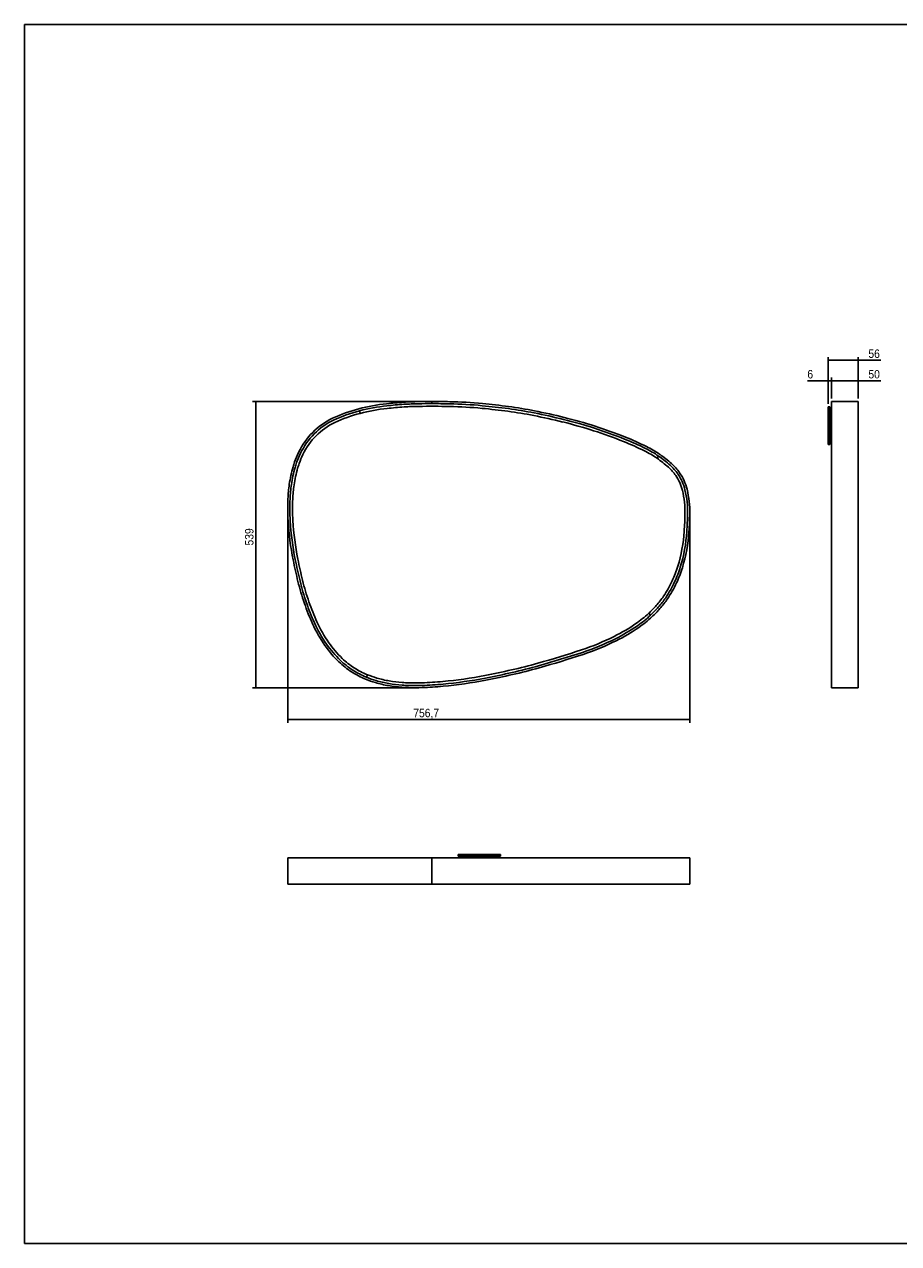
# Model space of a CAD drawing. Header units: millimetres. Extents: x -293 to 2987, y -97 to 2199.
# Tile 1 of 2: x -293 to 1352, y -97 to 2199. Entities that reach past the tile are written whole.
import ezdxf

# ---------------------------------------------------------------- set-up
doc = ezdxf.new("R2010")
doc.units = ezdxf.units.MM
doc.header["$LTSCALE"] = 6
doc.linetypes.add('SLD-Solido', pattern=[0])
doc.layers.add('QUOTE', color=1, linetype='SLD-Solido')
doc.layers.add('SCHIZZI', color=9, linetype='Continuous')
doc.styles.add('SLDTEXTSTYLE1', font='GOTHIC.TTF', dxfattribs={"width": 0.913})
doc.dimstyles.new('SLDDIMSTYLE0', dxfattribs={"dimtxt": 15.875, "dimasz": 12, "dimexe": 0, "dimexo": 0.0625, "dimgap": 3.96875, "dimtad": 1, "dimdec": 1, "dimrnd": 1e-09, "dimzin": 12, "dimdsep": 46, "dimtxsty": 'SLDTEXTSTYLE1', "dimsah": 1, "dimcen": 0.09, "dimadec": 0, "dimazin": 3, "dimtfac": 1, "dimtdec": 1, "dimtofl": 0, "dimtmove": 0, "dimatfit": 3, "dimfxl": 1, "dimfrac": 2, "dimtolj": 1, "dimtzin": 12, "dimarcsym": 0})
doc.dimstyles.new('SLDDIMSTYLE1', dxfattribs={"dimtxt": 15.875, "dimasz": 12, "dimexe": 0, "dimexo": 0.0625, "dimgap": 3.96875, "dimtad": 1, "dimdec": 1, "dimrnd": 1e-09, "dimzin": 12, "dimdsep": 46, "dimtxsty": 'SLDTEXTSTYLE1', "dimsah": 1, "dimcen": 0.09, "dimadec": 0, "dimazin": 3, "dimtfac": 1, "dimtdec": 1, "dimtmove": 0, "dimatfit": 0, "dimfxl": 1, "dimfrac": 2, "dimtolj": 1, "dimtzin": 12, "dimarcsym": 0})

# ---------------------------------------------------------------- blocks, each defined once
blk = doc.blocks.new('_D')
at = {"layer": 'QUOTE', "transparency": 16777216}
for p, q in [((202.3, 1281.3), (202.3, 883.5)), ((959, 1274.9), (959, 883.5)), ((202.3, 889.5), (959, 889.5))]:
    blk.add_line(p, q, dxfattribs=at)
for points in [[(202.3, 889.5), (214.3, 888), (214.3, 891)], [(959, 889.5), (947, 891), (947, 888)]]:
    blk.add_solid(points, dxfattribs=at)
at = {"layer": 'QUOTE', "transparency": 16777216, "insert": (438.7, 909.8), "char_height": 15.88, "attachment_point": 1, "style": 'SLDTEXTSTYLE1'}
blk.add_mtext('756,7', dxfattribs=at)
blk = doc.blocks.new('_D_1')
at = {"layer": 'QUOTE', "transparency": 16777216}
for p, q in [((467.5, 1488.5), (136.3, 1488.5)), ((142.3, 949.5), (142.3, 1488.5)), ((435.8, 949.5), (136.3, 949.5))]:
    blk.add_line(p, q, dxfattribs=at)
for points in [[(142.3, 1488.5), (140.8, 1476.5), (143.8, 1476.5)], [(142.3, 949.5), (143.8, 961.5), (140.8, 961.5)]]:
    blk.add_solid(points, dxfattribs=at)
at = {"layer": 'QUOTE', "transparency": 16777216, "insert": (122, 1217.4), "char_height": 15.88, "attachment_point": 1, "rotation": 90, "style": 'SLDTEXTSTYLE1'}
blk.add_mtext('539', dxfattribs=at)
blk = doc.blocks.new('_D_2')
at = {"layer": 'QUOTE', "transparency": 16777216}
for p, q in [((1219.7, 1527.6), (1180.3, 1527.6)), ((1219.7, 1484.3), (1219.7, 1533.6)), ((1225.7, 1527.6), (1219.7, 1527.6)), ((1225.7, 1494.5), (1225.7, 1533.6)), ((1225.7, 1527.6), (1249.7, 1527.6))]:
    blk.add_line(p, q, dxfattribs=at)
for points in [[(1219.7, 1527.6), (1207.7, 1529.1), (1207.7, 1526.1)], [(1225.7, 1527.6), (1237.7, 1526.1), (1237.7, 1529.1)]]:
    blk.add_solid(points, dxfattribs=at)
at = {"layer": 'QUOTE', "transparency": 16777216, "insert": (1180.3, 1547.9), "char_height": 15.9, "attachment_point": 1, "style": 'SLDTEXTSTYLE1'}
blk.add_mtext('6', dxfattribs=at)
blk = doc.blocks.new('_D_3')
at = {"layer": 'QUOTE', "transparency": 16777216}
for p, q in [((1225.7, 1494.5), (1225.7, 1533.6)), ((1225.7, 1527.6), (1275.7, 1527.6)), ((1275.7, 1494.5), (1275.7, 1533.6)), ((1275.7, 1527.6), (1318.6, 1527.6))]:
    blk.add_line(p, q, dxfattribs=at)
for points in [[(1225.7, 1527.6), (1237.7, 1526.1), (1237.7, 1529.1)], [(1275.7, 1527.6), (1263.7, 1529.1), (1263.7, 1526.1)]]:
    blk.add_solid(points, dxfattribs=at)
at = {"layer": 'QUOTE', "transparency": 16777216, "insert": (1295.2, 1547.9), "char_height": 15.88, "attachment_point": 1, "style": 'SLDTEXTSTYLE1'}
blk.add_mtext('50', dxfattribs=at)
blk = doc.blocks.new('_D_4')
at = {"layer": 'QUOTE', "transparency": 16777216}
for p, q in [((1219.7, 1484.3), (1219.7, 1572.2)), ((1275.7, 1566.2), (1219.7, 1566.2)), ((1275.7, 1494.5), (1275.7, 1572.2)), ((1275.7, 1566.2), (1318.6, 1566.2))]:
    blk.add_line(p, q, dxfattribs=at)
for points in [[(1219.7, 1566.2), (1231.7, 1564.7), (1231.7, 1567.7)], [(1275.7, 1566.2), (1263.7, 1567.7), (1263.7, 1564.7)]]:
    blk.add_solid(points, dxfattribs=at)
at = {"layer": 'QUOTE', "transparency": 16777216, "insert": (1295.2, 1586.5), "char_height": 15.88, "attachment_point": 1, "style": 'SLDTEXTSTYLE1'}
blk.add_mtext('56', dxfattribs=at)

msp = doc.modelspace()

# ---------------------------------------------------------------- linework, layer by layer
for p, q in [((338.52, 1466.16), (337.27, 1471)), ((473.45, 1488.54), (473.45, 1484.54)), ((473.55, 1484.54), (473.55, 1488.54)), ((1222.69, 1478.25), (1219.69, 1478.25)), ((1219.69, 1470.24), (1219.69, 1478.25)), ((1219.69, 1448.99), (1219.69, 1470.24)), ((1222.69, 1478.25), (1222.69, 1470.24)), ((1222.69, 1470.24), (1222.69, 1448.99)), ((1225.69, 1488.54), (1275.69, 1488.54)), ((1225.69, 1488.54), (1225.69, 1488.36)), ((1225.69, 1488.36), (1225.69, 1487.22)), ((1225.69, 1487.22), (1225.69, 1484.41)), ((1225.69, 1484.41), (1225.69, 1474.87)), ((1225.69, 1474.87), (1225.69, 1456.94)), ((1275.69, 1488.54), (1275.69, 1488.36)), ((1275.69, 1488.36), (1275.69, 1487.22)), ((1275.69, 1487.22), (1275.69, 1484.41)), ((1275.69, 1484.41), (1275.69, 1474.87)), ((1275.69, 1474.87), (1275.69, 1456.94)), ((1219.69, 1412.54), (1219.69, 1448.99)), ((1225.69, 1468.29), (1222.69, 1468.29)), ((1222.69, 1462.79), (1225.69, 1462.79)), ((1222.69, 1448.99), (1222.69, 1412.54)), ((1225.69, 1448.73), (1225.65, 1448.73)), ((1225.69, 1448.72), (1225.65, 1448.72)), ((1225.69, 1456.94), (1225.69, 1430.46)), ((1275.69, 1456.94), (1275.69, 1430.46)), ((1225.65, 1445.66), (1225.69, 1445.66)), ((1225.65, 1445.65), (1225.69, 1445.65)), ((1225.69, 1430.46), (1225.69, 1392.74)), ((1275.69, 1430.46), (1275.69, 1392.74)), ((1219.69, 1407.54), (1219.69, 1412.54)), ((1222.69, 1407.54), (1219.69, 1407.54)), ((1222.69, 1412.54), (1222.69, 1407.54)), ((900.21, 1385.77), (897.36, 1381.66)), ((1225.69, 1392.74), (1225.69, 1374.79)), ((1275.69, 1392.74), (1275.69, 1374.79)), ((1225.69, 1374.79), (1225.69, 1365.43)), ((1225.69, 1365.43), (1225.69, 1332.73)), ((1275.69, 1374.79), (1275.69, 1365.43)), ((1275.69, 1365.43), (1275.69, 1332.73)), ((1225.69, 1332.73), (1225.69, 1305.42)), ((1275.69, 1332.73), (1275.69, 1305.42)), ((1225.69, 1305.42), (1225.69, 1263.64)), ((1275.69, 1305.42), (1275.69, 1263.64)), ((1225.69, 1263.64), (1225.69, 1190.15)), ((1275.69, 1263.64), (1275.69, 1190.15)), ((1225.69, 1190.15), (1225.69, 1149.72)), ((1275.69, 1190.15), (1275.69, 1149.72)), ((1225.69, 1149.72), (1225.69, 1108.4)), ((1275.69, 1149.72), (1275.69, 1108.4)), ((1225.69, 1108.4), (1225.69, 1069.85)), ((1275.69, 1108.4), (1275.69, 1069.85)), ((881.68, 1089.73), (885.1, 1086.09)), ((1225.69, 1069.85), (1225.69, 1029.15)), ((1275.69, 1069.85), (1275.69, 1029.15)), ((1225.69, 1029.15), (1225.69, 998.14)), ((1275.69, 1029.15), (1275.69, 998.14)), ((1225.69, 998.14), (1225.69, 979.37)), ((1275.69, 998.14), (1275.69, 979.37)), ((352.31, 974.02), (350.4, 969.4)), ((1225.69, 979.37), (1225.69, 965.7)), ((1225.69, 965.7), (1225.69, 959.17)), ((1275.69, 979.37), (1275.69, 965.7)), ((1275.69, 965.7), (1275.69, 959.17)), ((1225.69, 959.17), (1225.69, 953.49)), ((1225.69, 953.49), (1225.69, 950.41)), ((1225.69, 950.41), (1225.69, 949.71)), ((1225.69, 949.71), (1225.69, 949.5)), ((1225.69, 949.5), (1275.69, 949.5)), ((1275.69, 959.17), (1275.69, 953.49)), ((1275.69, 953.49), (1275.69, 950.41)), ((1275.69, 950.41), (1275.69, 949.71)), ((1275.69, 949.71), (1275.69, 949.5)), ((202.3, 629.36), (202.3, 579.36)), ((202.72, 629.36), (202.3, 629.36)), ((205.31, 629.36), (202.72, 629.36)), ((212.37, 629.36), (205.31, 629.36)), ((215.42, 629.36), (212.37, 629.36)), ((222.93, 629.36), (215.42, 629.36)), ((249.49, 629.36), (222.93, 629.36)), ((286.86, 629.36), (249.49, 629.36)), ((336.27, 629.36), (286.86, 629.36)), ((388.44, 629.36), (336.27, 629.36)), ((420.61, 629.36), (388.44, 629.36)), ((448.87, 629.36), (420.61, 629.36)), ((473.45, 629.36), (448.87, 629.36)), ((473.45, 629.36), (473.45, 579.36)), ((473.45, 629.36), (473.45, 629.36)), ((473.45, 629.36), (473.45, 579.36)), ((473.55, 629.36), (473.55, 579.36)), ((507.15, 629.36), (473.55, 629.36)), ((473.55, 629.36), (473.55, 579.36)), ((473.55, 629.36), (473.55, 629.36)), ((568.87, 629.36), (507.15, 629.36)), ((523.05, 632.36), (523.05, 635.36)), ((523.05, 635.36), (534.88, 635.36)), ((534.88, 632.36), (523.05, 632.36)), ((534.88, 635.36), (591.15, 635.36)), ((591.15, 632.36), (534.88, 632.36)), ((550.3, 632.36), (550.3, 629.36)), ((555.8, 629.36), (555.8, 632.36)), ((618.09, 629.36), (568.87, 629.36)), ((570.3, 632.36), (570.3, 629.36)), ((575.8, 629.36), (575.8, 632.36)), ((591.15, 635.36), (602.99, 635.36)), ((602.99, 632.36), (591.15, 632.36)), ((602.99, 632.36), (602.99, 635.36)), ((666.97, 629.36), (618.09, 629.36)), ((722.36, 629.36), (666.97, 629.36)), ((837.76, 629.36), (722.36, 629.36)), ((877.48, 629.36), (837.76, 629.36)), ((902.49, 629.36), (877.48, 629.36)), ((924.73, 629.36), (902.49, 629.36)), ((939.94, 629.36), (924.73, 629.36)), ((953.85, 629.36), (939.94, 629.36)), ((957.93, 629.36), (953.85, 629.36)), ((958.99, 629.36), (957.93, 629.36)), ((958.99, 579.36), (958.99, 629.36)), ((202.72, 579.36), (202.3, 579.36)), ((205.31, 579.36), (202.72, 579.36)), ((212.37, 579.36), (205.31, 579.36)), ((215.42, 579.36), (212.37, 579.36)), ((222.93, 579.36), (215.42, 579.36)), ((249.49, 579.36), (222.93, 579.36)), ((286.86, 579.36), (249.49, 579.36)), ((336.27, 579.36), (286.86, 579.36)), ((388.44, 579.36), (336.27, 579.36)), ((420.61, 579.36), (388.44, 579.36)), ((448.87, 579.36), (420.61, 579.36)), ((473.45, 579.36), (448.87, 579.36)), ((473.45, 579.36), (473.45, 579.36)), ((507.15, 579.36), (473.55, 579.36)), ((473.55, 579.36), (473.55, 579.36)), ((568.87, 579.36), (507.15, 579.36)), ((618.09, 579.36), (568.87, 579.36)), ((666.97, 579.36), (618.09, 579.36)), ((722.36, 579.36), (666.97, 579.36)), ((837.76, 579.36), (722.36, 579.36)), ((877.48, 579.36), (837.76, 579.36)), ((902.49, 579.36), (877.48, 579.36)), ((924.73, 579.36), (902.49, 579.36)), ((939.94, 579.36), (924.73, 579.36)), ((953.85, 579.36), (939.94, 579.36)), ((957.93, 579.36), (953.85, 579.36)), ((958.99, 579.36), (957.93, 579.36))]:
    msp.add_line(p, q)
for centre, radius, start, end in [((405.02, 1208.37), 275.23, 104.46407, 115.42408), ((405.02, 1208.37), 271.23, 104.46407, 115.42408), ((428.7, 1116.54), 370.06, 96.24675, 104.46407), ((428.7, 1116.54), 366.06, 96.24675, 104.46407), ((428.7, 1116.54), 361.06, 96.24675, 104.46407), ((469.12, 747.3), 741.51, 93.75104, 96.24675), ((469.12, 747.3), 737.51, 93.75104, 96.24675), ((469.12, 747.3), 732.51, 93.75104, 96.24675), ((457.13, 930.21), 558.21, 90.84821, 93.75104), ((457.13, 930.21), 554.21, 90.84821, 93.75104), ((457.13, 930.21), 549.21, 90.84821, 93.75104), ((473.5, -175.53), 1664.07, 90.00173, 90.84821), ((473.5, -175.53), 1660.07, 90.00173, 90.84821), ((473.5, -175.53), 1655.07, 88.84119, 90.84821), ((473.5, -175.53), 1664.07, 88.84119, 89.99827), ((473.5, -175.53), 1660.07, 88.84119, 89.99827), ((490.45, 662.58), 816.78, 84.55073, 88.84119), ((490.45, 662.58), 821.78, 84.55073, 88.84119), ((490.45, 662.58), 825.78, 84.55073, 88.84119), ((437.97, 112.45), 1369.41, 82.49188, 84.55073), ((437.97, 112.45), 1374.41, 82.49188, 84.55073), ((437.97, 112.45), 1378.41, 82.49188, 84.55073), ((517.87, 718.64), 757.99, 78.79025, 82.49188), ((517.87, 718.64), 762.99, 78.79025, 82.49188), ((517.87, 718.64), 766.99, 78.79025, 82.49188), ((426.78, 259.02), 1235.54, 76.15876, 78.79025), ((344.04, 1336.65), 133.19, 115.42408, 135.22619), ((344.04, 1336.65), 129.19, 115.42408, 135.22619), ((344.04, 1336.65), 124.19, 115.42408, 135.22619), ((405.02, 1208.37), 266.23, 104.46407, 115.42408), ((426.78, 259.02), 1226.54, 76.15876, 78.79025), ((426.78, 259.02), 1231.54, 76.15876, 78.79025), ((515.81, 620.38), 854.38, 68.10576, 76.15876), ((515.81, 620.38), 859.38, 68.10576, 76.15876), ((515.81, 620.38), 863.38, 68.10576, 76.15876), ((347.38, 1333.34), 137.9, 135.22619, 154.48189), ((347.38, 1333.34), 133.9, 135.22619, 154.48189), ((347.38, 1333.34), 128.9, 135.22619, 154.48189), ((621.58, 883.55), 570.74, 63.80671, 68.10576), ((621.58, 883.55), 575.74, 63.80671, 68.10576), ((621.58, 883.55), 579.74, 63.80671, 68.10576), ((791.17, 1228.3), 195.54, 55.29863, 63.80671), ((402.02, 1307.25), 198.45, 154.48189, 160.10152), ((402.02, 1307.25), 194.45, 154.48189, 160.10152), ((402.02, 1307.25), 189.45, 154.48189, 160.10152), ((791.17, 1228.3), 186.54, 55.29863, 63.80671), ((791.17, 1228.3), 191.54, 55.29863, 63.80671), ((771.79, 1200.33), 220.57, 48.22566, 55.29863), ((771.79, 1200.33), 225.57, 48.22566, 55.29863), ((771.79, 1200.33), 229.57, 48.22566, 55.29863), ((444.11, 1298.27), 241.27, 163.83679, 171.7865), ((444.11, 1298.27), 237.27, 163.83679, 171.7865), ((357.48, 1323.37), 151.07, 160.10152, 163.83679), ((444.11, 1298.27), 232.27, 163.83679, 171.7865), ((357.48, 1323.37), 147.07, 160.10152, 163.83679), ((357.48, 1323.37), 142.07, 160.10152, 163.83679), ((860.1, 1299.18), 88.02, 34.62259, 48.22566), ((860.1, 1299.18), 93.02, 34.62259, 48.22566), ((860.1, 1299.18), 97.02, 34.62259, 48.22566), ((484.69, 1292.41), 282.28, 171.7865, 177.35883), ((484.69, 1292.41), 278.28, 171.7865, 177.35883), ((863.15, 1301.28), 84.31, 13.58837, 34.62259), ((863.15, 1301.28), 89.31, 13.58837, 34.62259), ((863.15, 1301.28), 93.31, 13.58837, 34.62259), ((484.69, 1292.41), 273.28, 171.7865, 177.35883), ((772.16, 1279.29), 177.92, 6.36312, 13.58837), ((772.16, 1279.29), 182.92, 6.36312, 13.58837), ((772.16, 1279.29), 186.92, 6.36312, 13.58837), ((594.89, 1287.32), 392.59, 177.35883, 183.45833), ((594.89, 1287.32), 388.59, 177.35883, 183.45833), ((594.89, 1287.32), 383.59, 177.35883, 183.45833), ((786.63, 1280.91), 163.36, 358.78859, 6.36312), ((786.63, 1280.91), 168.36, 358.78859, 6.36312), ((786.63, 1280.91), 172.36, 358.78859, 6.36312), ((738.03, 1295.97), 535.99, 183.45833, 191.38743), ((738.03, 1295.97), 531.99, 183.45833, 191.38743), ((738.03, 1295.97), 526.99, 183.45833, 191.38743), ((215.11, 1292.99), 735.01, 356.18241, 358.78859), ((215.11, 1292.99), 740.01, 356.18241, 358.78859), ((215.11, 1292.99), 744.01, 356.18241, 358.78859), ((655.92, 1263.58), 293.22, 343.07217, 356.18241), ((655.92, 1263.58), 298.22, 343.07217, 356.18241), ((655.92, 1263.58), 302.22, 343.07217, 356.18241), ((1186.44, 1386.29), 993.4, 191.38743, 193.77672), ((1186.44, 1386.29), 989.4, 191.38743, 193.77672), ((1186.44, 1386.29), 984.4, 191.38743, 193.77672), ((738.81, 1238.35), 206.58, 334.91812, 343.07217), ((738.81, 1238.35), 211.58, 334.91812, 343.07217), ((738.81, 1238.35), 215.58, 334.91812, 343.07217), ((676.07, 1261.15), 467.92, 193.77672, 199.0524), ((676.07, 1261.15), 463.92, 193.77672, 199.0524), ((676.07, 1261.15), 458.92, 193.77672, 199.0524), ((730.58, 1242.2), 215.66, 326.10289, 334.91812), ((730.58, 1242.2), 220.66, 326.10289, 334.91812), ((730.58, 1242.2), 224.66, 326.10289, 334.91812), ((650.67, 1252.38), 441.04, 199.0524, 204.44688), ((650.67, 1252.38), 437.04, 199.0524, 204.44688), ((650.67, 1252.38), 432.04, 199.0524, 204.44688), ((724.49, 1257.36), 229.8, 313.16024, 318.293), ((774.95, 1212.39), 162.21, 318.293, 326.10289), ((774.95, 1212.39), 167.21, 318.293, 326.10289), ((774.95, 1212.39), 171.21, 318.293, 326.10289), ((739.43, 1241.42), 207.95, 304.68256, 313.16024), ((739.43, 1241.42), 212.95, 304.68256, 313.16024), ((739.43, 1241.42), 216.95, 304.68256, 313.16024), ((724.49, 1257.36), 234.8, 313.16024, 318.293), ((724.49, 1257.36), 238.8, 313.16024, 318.293), ((484.15, 1176.68), 258.13, 204.44688, 214.85732), ((484.15, 1176.68), 254.13, 204.44688, 214.85732), ((484.15, 1176.68), 249.13, 204.44688, 214.85732), ((667.69, 1345.09), 334.02, 296.50095, 304.68256), ((667.69, 1345.09), 339.02, 296.50095, 304.68256), ((667.69, 1345.09), 343.02, 296.50095, 304.68256), ((444.28, 1148.91), 200.54, 214.85732, 226.01219), ((609.31, 1462.18), 464.86, 288.32489, 296.50095), ((609.31, 1462.18), 469.86, 288.32489, 296.50095), ((609.31, 1462.18), 473.86, 288.32489, 296.50095), ((444.28, 1148.91), 209.54, 214.85732, 226.01219), ((444.28, 1148.91), 205.54, 214.85732, 226.01219), ((166.44, 2799.36), 1873.47, 285.69066, 288.32489), ((166.44, 2799.36), 1878.47, 285.69066, 288.32489), ((166.44, 2799.36), 1882.47, 285.69066, 288.32489), ((404.14, 1107.32), 151.74, 226.01219, 237.48247), ((404.14, 1107.32), 147.74, 226.01219, 237.48247), ((404.14, 1107.32), 142.74, 226.01219, 237.48247), ((388.66, 2008.3), 1051.79, 282.90887, 285.69066), ((388.66, 2008.3), 1056.79, 282.90887, 285.69066), ((412.9, 1121.07), 168.05, 237.48247, 247.60414), ((412.9, 1121.07), 164.05, 237.48247, 247.60414), ((412.9, 1121.07), 159.05, 237.48247, 247.60414), ((419.84, 1137.9), 186.25, 247.60414, 253.66654), ((419.84, 1137.9), 182.25, 247.60414, 253.66654), ((419.84, 1137.9), 177.25, 247.60414, 253.66654), ((428.81, 1168.51), 209.15, 253.66654, 260.28199), ((421, 1765.51), 807.51, 275.20119, 280.87342), ((421, 1765.51), 812.51, 275.20119, 280.87342), ((300.34, 2393.66), 1447.14, 280.87342, 282.90887), ((300.34, 2393.66), 1452.14, 280.87342, 282.90887), ((300.34, 2393.66), 1456.14, 280.87342, 282.90887), ((388.66, 2008.3), 1060.79, 282.90887, 285.69066), ((428.81, 1168.51), 218.15, 253.66654, 260.28199), ((428.81, 1168.51), 214.15, 253.66654, 260.28199), ((436.97, 1216.16), 266.49, 260.28199, 265.73262), ((436.97, 1216.16), 262.49, 260.28199, 265.73262), ((436.97, 1216.16), 257.49, 260.28199, 265.73262), ((441.08, 1271.17), 321.65, 265.73262, 267.99724), ((441.08, 1271.17), 317.65, 265.73262, 267.99724), ((441.08, 1271.17), 312.65, 265.73262, 267.99724), ((441.76, 1290.61), 341.11, 267.99724, 272.26181), ((441.76, 1290.61), 337.11, 267.99724, 272.26181), ((441.76, 1290.61), 332.11, 267.99724, 272.26181), ((424.54, 1726.62), 768.46, 272.26181, 275.20119), ((424.54, 1726.62), 773.46, 272.26181, 275.20119), ((424.54, 1726.62), 777.46, 272.26181, 275.20119), ((421, 1765.51), 816.51, 275.20119, 280.87342)]:
    msp.add_arc(centre, radius, start, end)
at = {"layer": 'SCHIZZI'}
for p in [(-293.2, -97.28), (2986.64, 2198.72)]:
    msp.add_line(p, (-293.2, 2198.72), dxfattribs=at)
at = {"layer": 'SCHIZZI', "color": 7, "true_color": 0xffffff}
msp.add_line((-293.2, -97.28), (2986.8, -97.28), dxfattribs=at)

# ---------------------------------------------------------------- dimensions: what is measured, and where the dimension line sits
at = {"layer": 'QUOTE'}
for base, p1, p2, dimstyle, picture, middle in [((1219.69, 1566.2), (1275.69, 1488.54), (1219.69, 1478.25), 'SLDDIMSTYLE0', '_D_4', (1306.9, 1566.2)), ((1219.69, 1527.62), (1225.69, 1488.54), (1219.69, 1478.25), 'SLDDIMSTYLE1', '_D_2', (1186.15, 1527.62)), ((1275.69, 1527.62), (1225.69, 1488.54), (1275.69, 1488.54), 'SLDDIMSTYLE0', '_D_3', (1306.9, 1527.62)), ((958.99, 889.5), (202.3, 1287.32), (958.99, 1280.91), 'SLDDIMSTYLE0', '_D', (465.11, 889.5))]:
    dim = msp.add_linear_dim(base=base, p1=p1, p2=p2, dimstyle=dimstyle, dxfattribs=at)
    dim.commit()
    dim.dimension.update_dxf_attribs({"geometry": picture, "text_midpoint": middle, "dimtype": 160})
dim = msp.add_linear_dim(base=(142.3, 1488.54), p1=(441.76, 949.5), p2=(473.5, 1488.54), angle=90, dimstyle='SLDDIMSTYLE0', dxfattribs=at)
dim.commit()
dim.dimension.update_dxf_attribs({"geometry": '_D_1', "text_midpoint": (142.3, 1234.96), "dimtype": 160})

doc.saveas('drawing.dxf')
